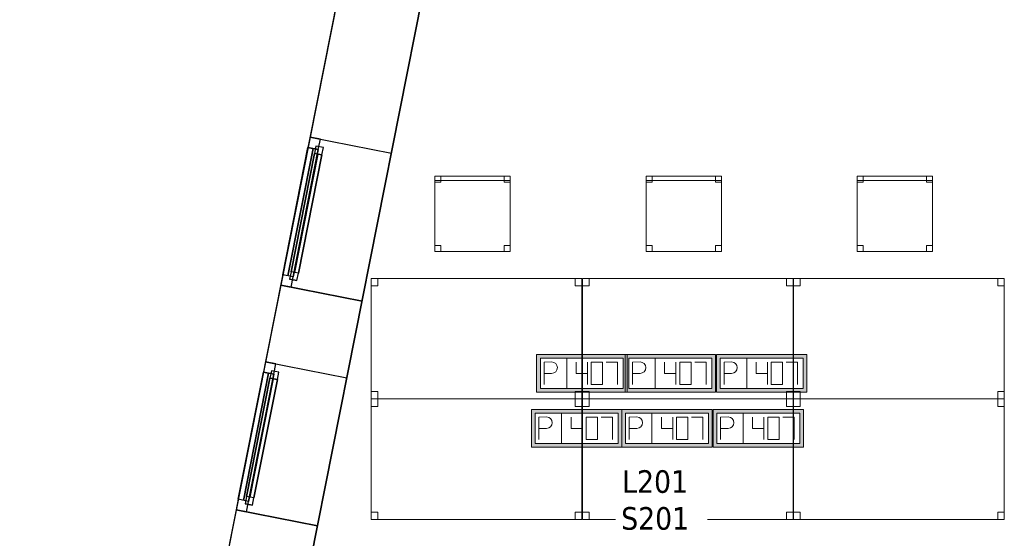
# Model space of a CAD drawing. Header units: metres. Extents: x 397.7 to 427.5, y 12.7 to 28.4.
# Tile 4 of 130: x 397.7 to 404.2, y 19.9 to 23.3. Entities that reach past the tile are written whole.
import ezdxf

# ---------------------------------------------------------------- set-up
doc = ezdxf.new("R2010")
doc.units = ezdxf.units.M
doc.layers.add('01_CARPINTERIA', color=5, linetype='Continuous', lineweight=25, true_color=0x0000ff)
doc.layers.add('01_SUELOS', color=7, linetype='Continuous', lineweight=25, true_color=0x007f00)
for name, color, linetype, lineweight in [('02_MOBILIARIO', 7, 'Continuous', 18), ('A-DETL-____-MBND', 7, 'Continuous', 18), ('A-GENM-____-OTLN', 7, 'Continuous', 18), ('A-WALL-____-MCUT', 7, 'Continuous', 25), ('A-WALL-____-OTLN', 7, 'Continuous', 25), ('E-ELEC-FIXT-IDEN', 7, 'Continuous', 30)]:
    doc.layers.add(name, color=color, linetype=linetype, lineweight=lineweight)
doc.styles.add('Tahoma_3', font='tahoma.ttf', dxfattribs={"height": 0.15})

# ---------------------------------------------------------------- blocks, each defined once
blk = doc.blocks.new('Family - Taula 140X80_P2-152733-05_ELEC_P2')
at = {"layer": 'A-DETL-____-MBND', "color": 253, "true_color": 0xaaaaaa}
for p, q in [((0, 0.8001), (0.0437, 0.8001)), ((0, 0.7501), (0, 0.8001)), ((0.0437, 0.8001), (0, 0.8001)), ((0, 0.8001), (0, 0.7501)), ((0, 0.8001), (1.3973, 0.8001)), ((0, 0), (0, 0.8001)), ((1.3973, 0.8001), (0, 0.8001)), ((0, 0.8001), (0, 0)), ((0.0437, 0.8001), (0.0437, 0.7501)), ((0.0437, 0.7501), (0.0437, 0.8001)), ((1.3536, 0.8001), (1.3973, 0.8001)), ((1.3536, 0.7501), (1.3536, 0.8001)), ((1.3973, 0.8001), (1.3536, 0.8001)), ((1.3536, 0.8001), (1.3536, 0.7501)), ((1.3973, 0.8001), (1.3973, 0.7501)), ((1.3973, 0.7501), (1.3973, 0.8001)), ((1.3973, 0.8001), (1.3973, 0)), ((1.3973, 0), (1.3973, 0.8001)), ((0.0437, 0.7501), (0, 0.7501)), ((0, 0.7501), (0.0437, 0.7501)), ((1.3973, 0.7501), (1.3536, 0.7501)), ((1.3536, 0.7501), (1.3973, 0.7501)), ((0, 0.05), (0.0437, 0.05)), ((0, 0), (0, 0.05)), ((0.0437, 0.05), (0, 0.05)), ((0, 0.05), (0, 0)), ((0.0437, 0), (0, 0)), ((0, 0), (0.0437, 0)), ((0, 0), (1.3973, 0)), ((0.0437, 0.05), (0.0437, 0)), ((0.0437, 0), (0.0437, 0.05)), ((1.3536, 0.05), (1.3973, 0.05)), ((1.3536, 0), (1.3536, 0.05)), ((1.3973, 0.05), (1.3536, 0.05)), ((1.3536, 0.05), (1.3536, 0)), ((1.3973, 0), (1.3536, 0)), ((1.3536, 0), (1.3973, 0)), ((1.3973, 0.05), (1.3973, 0)), ((1.3973, 0), (1.3973, 0.05)), ((1.3973, 0), (0, 0))]:
    blk.add_line(p, q, dxfattribs=at)
blk = doc.blocks.new('Forma directa - LONDR55-XX_ZZ-ARQ-CAA-M3D-Londres55-152687-05_ELEC_P2')
at = {"layer": '01_CARPINTERIA', "color": 161, "true_color": 0xaaaaff}
for p, q in [((0.07, 0.07), (0, 0.07)), ((0, 0.07), (0, 0)), ((0.07, 0.07), (0, 0.07)), ((0, 0.07), (0, 0)), ((0.1, 0.1), (0.05, 0.1)), ((0.05, 0.1), (0.05, 0.05)), ((0.1, 0.1), (0.05, 0.1)), ((0.05, 0.1), (0.05, 0.05)), ((0.07, 0.07), (0.93, 0.07)), ((0.93, 0.07), (0.07, 0.07)), ((0.07, 0.07), (0.07, 0)), ((0.07, 0), (0.07, 0.07)), ((0.07, 0), (0.07, 0.07)), ((0.07, 0.07), (0.07, 0)), ((0.1, 0.05), (0.1, 0.1)), ((0.1, 0.1), (0.1, 0.05)), ((0.1, 0.1), (0.9, 0.1)), ((0.9, 0.1), (0.1, 0.1)), ((0.1, 0.1), (0.1, 0.05)), ((0.1, 0.05), (0.1, 0.1)), ((0.9, 0.075), (0.1, 0.075)), ((0.9, 0.075), (0.1, 0.075)), ((0.95, 0.1), (0.9, 0.1)), ((0.9, 0.1), (0.9, 0.05)), ((0.95, 0.1), (0.9, 0.1)), ((0.9, 0.1), (0.9, 0.05)), ((0.9, 0.1), (0.9, 0.05)), ((0.9, 0.1), (0.9, 0.05)), ((0.93, 0.07), (0.93, 0)), ((0.93, 0.07), (0.93, 0)), ((1, 0.07), (0.93, 0.07)), ((0.93, 0.07), (0.93, 0)), ((1, 0.07), (0.93, 0.07)), ((0.93, 0.07), (0.93, 0)), ((0.95, 0.05), (0.95, 0.1)), ((0.95, 0.1), (0.95, 0.05)), ((1, 0), (1, 0.07)), ((1, 0.07), (1, 0)), ((0, 0), (0.07, 0)), ((0, 0), (0.07, 0)), ((0.05, 0.05), (0.1, 0.05)), ((0.05, 0.05), (0.1, 0.05)), ((0.93, 0.035), (0.07, 0.035)), ((0.07, 0.035), (0.93, 0.035)), ((0.07, 0), (0.93, 0)), ((0.93, 0), (0.07, 0)), ((0.1, 0.05), (0.9, 0.05)), ((0.9, 0.05), (0.1, 0.05)), ((0.9, 0.05), (0.95, 0.05)), ((0.9, 0.05), (0.95, 0.05)), ((0.93, 0), (1, 0)), ((0.93, 0), (1, 0))]:
    blk.add_line(p, q, dxfattribs=at)
blk = doc.blocks.new('Forma directa - Finestra P2-152785-05_ELEC_P2')
at = {"xscale": 1.000000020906, "yscale": 1.000000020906, "zscale": 1.000000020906}
blk.add_blockref('Forma directa - LONDR55-XX_ZZ-ARQ-CAA-M3D-Londres55-152687-05_ELEC_P2', (0, 0), dxfattribs=at)
blk = doc.blocks.new('Family - LONDR55-XX_ZZ-ARQ-CAA-M3D-Londres55-152793-05_ELEC_P2')
at = {"layer": '01_SUELOS', "color": 9, "true_color": 0xaad4aa}
for p, q in [((2.9616, 14.9476), (0, 0)), ((0, 0), (2.9616, 14.9476))]:
    blk.add_line(p, q, dxfattribs=at)
blk = doc.blocks.new('Family - Taula 140X80_P2-152807-05_ELEC_P2')
at = {"layer": 'A-DETL-____-MBND', "color": 253, "true_color": 0xaaaaaa}
for p, q in [((0, 0.8001), (0.0437, 0.8001)), ((0, 0.7501), (0, 0.8001)), ((0.0437, 0.8001), (0, 0.8001)), ((0, 0.8001), (0, 0.7501)), ((0, 0.8001), (1.3973, 0.8001)), ((0, 0), (0, 0.8001)), ((1.3973, 0.8001), (0, 0.8001)), ((0, 0.8001), (0, 0)), ((0.0437, 0.8001), (0.0437, 0.7501)), ((0.0437, 0.7501), (0.0437, 0.8001)), ((1.3536, 0.8001), (1.3973, 0.8001)), ((1.3536, 0.7501), (1.3536, 0.8001)), ((1.3973, 0.8001), (1.3536, 0.8001)), ((1.3536, 0.8001), (1.3536, 0.7501)), ((1.3973, 0.8001), (1.3973, 0)), ((1.3973, 0), (1.3973, 0.8001)), ((1.3973, 0.8001), (1.3973, 0.7501)), ((1.3973, 0.7501), (1.3973, 0.8001)), ((0.0437, 0.7501), (0, 0.7501)), ((0, 0.7501), (0.0437, 0.7501)), ((1.3973, 0.7501), (1.3536, 0.7501)), ((1.3536, 0.7501), (1.3973, 0.7501)), ((0, 0.05), (0.0437, 0.05)), ((0, 0), (0, 0.05)), ((0.0437, 0.05), (0, 0.05)), ((0, 0.05), (0, 0)), ((0, 0), (1.3973, 0)), ((0.0437, 0), (0, 0)), ((0, 0), (0.0437, 0)), ((0.0437, 0.05), (0.0437, 0)), ((0.0437, 0), (0.0437, 0.05)), ((1.3536, 0.05), (1.3973, 0.05)), ((1.3536, 0), (1.3536, 0.05)), ((1.3973, 0.05), (1.3536, 0.05)), ((1.3536, 0.05), (1.3536, 0)), ((1.3973, 0), (1.3536, 0)), ((1.3536, 0), (1.3973, 0)), ((1.3973, 0.05), (1.3973, 0)), ((1.3973, 0), (1.3973, 0.05)), ((1.3973, 0), (0, 0))]:
    blk.add_line(p, q, dxfattribs=at)
blk = doc.blocks.new('Family - Taula 140X80_P2-152813-05_ELEC_P2')
at = {"layer": 'A-DETL-____-MBND', "color": 253, "true_color": 0xaaaaaa}
for p, q in [((0, 0), (0, 0.8001)), ((0, 0.8001), (1.3973, 0.8001)), ((1.3973, 0.8001), (0, 0.8001)), ((0, 0.8001), (0, 0)), ((0, 0.7501), (0, 0.8001)), ((0, 0.8001), (0.0437, 0.8001)), ((0.0437, 0.8001), (0, 0.8001)), ((0, 0.8001), (0, 0.7501)), ((0.0437, 0.8001), (0.0437, 0.7501)), ((0.0437, 0.7501), (0.0437, 0.8001)), ((1.3536, 0.7501), (1.3536, 0.8001)), ((1.3536, 0.8001), (1.3973, 0.8001)), ((1.3973, 0.8001), (1.3536, 0.8001)), ((1.3536, 0.8001), (1.3536, 0.7501)), ((1.3973, 0.8001), (1.3973, 0)), ((1.3973, 0), (1.3973, 0.8001)), ((1.3973, 0.8001), (1.3973, 0.7501)), ((1.3973, 0.7501), (1.3973, 0.8001)), ((0.0437, 0.7501), (0, 0.7501)), ((0, 0.7501), (0.0437, 0.7501)), ((1.3973, 0.7501), (1.3536, 0.7501)), ((1.3536, 0.7501), (1.3973, 0.7501)), ((0, 0), (0, 0.05)), ((0, 0.05), (0.0437, 0.05)), ((0.0437, 0.05), (0, 0.05)), ((0, 0.05), (0, 0)), ((1.3973, 0), (0, 0)), ((0, 0), (1.3973, 0)), ((0.0437, 0), (0, 0)), ((0, 0), (0.0437, 0)), ((0.0437, 0.05), (0.0437, 0)), ((0.0437, 0), (0.0437, 0.05)), ((1.3536, 0), (1.3536, 0.05)), ((1.3536, 0.05), (1.3973, 0.05)), ((1.3973, 0.05), (1.3536, 0.05)), ((1.3536, 0.05), (1.3536, 0)), ((1.3973, 0), (1.3536, 0)), ((1.3536, 0), (1.3973, 0)), ((1.3973, 0.05), (1.3973, 0)), ((1.3973, 0), (1.3973, 0.05))]:
    blk.add_line(p, q, dxfattribs=at)
blk = doc.blocks.new('Family - Cadira d_Oficina_P2-152993-05_ELEC_P2')
at = {"layer": 'A-DETL-____-MBND', "color": 253, "true_color": 0xaaaaaa}
for p, q in [((0, 0.47), (0, 0.5)), ((0, 0.5), (0.5, 0.5)), ((0.5, 0.5), (0, 0.5)), ((0, 0.5), (0, 0.47)), ((0, 0.46), (0, 0.5)), ((0, 0.5), (0.04, 0.5)), ((0.04, 0.5), (0, 0.5)), ((0, 0.5), (0, 0.46)), ((0, 0), (0, 0.5)), ((0, 0.5), (0.5, 0.5)), ((0.5, 0.5), (0, 0.5)), ((0, 0.5), (0, 0)), ((0.5, 0.47), (0, 0.47)), ((0, 0.47), (0.5, 0.47)), ((0.04, 0.46), (0, 0.46)), ((0, 0.46), (0.04, 0.46)), ((0.04, 0.5), (0.04, 0.46)), ((0.04, 0.46), (0.04, 0.5)), ((0.46, 0.46), (0.46, 0.5)), ((0.46, 0.5), (0.5, 0.5)), ((0.5, 0.5), (0.46, 0.5)), ((0.46, 0.5), (0.46, 0.46)), ((0.5, 0.46), (0.46, 0.46)), ((0.46, 0.46), (0.5, 0.46)), ((0.5, 0.5), (0.5, 0.47)), ((0.5, 0.47), (0.5, 0.5)), ((0.5, 0.5), (0.5, 0)), ((0.5, 0), (0.5, 0.5)), ((0.5, 0.5), (0.5, 0.46)), ((0.5, 0.46), (0.5, 0.5)), ((0, 0), (0, 0.04)), ((0, 0.04), (0.04, 0.04)), ((0.04, 0.04), (0, 0.04)), ((0, 0.04), (0, 0)), ((0.04, 0), (0, 0)), ((0, 0), (0.04, 0)), ((0.5, 0), (0, 0)), ((0.04, 0.04), (0.04, 0)), ((0.04, 0), (0.04, 0.04)), ((0.46, 0), (0.46, 0.04)), ((0.46, 0.04), (0.5, 0.04)), ((0.5, 0.04), (0.46, 0.04)), ((0.46, 0.04), (0.46, 0)), ((0.5, 0), (0.46, 0)), ((0.46, 0), (0.5, 0)), ((0.5, 0.04), (0.5, 0)), ((0.5, 0), (0.5, 0.04)), ((0, 0), (0.5, 0))]:
    blk.add_line(p, q, dxfattribs=at)
blk = doc.blocks.new('Family - Taula 140X80_P2-153081-05_ELEC_P2')
at = {"layer": 'A-DETL-____-MBND', "color": 253, "true_color": 0xaaaaaa}
for p, q in [((0, 0), (0, 0.8001)), ((0, 0.8001), (1.3973, 0.8001)), ((1.3973, 0.8001), (0, 0.8001)), ((0, 0.8001), (0, 0)), ((0, 0.7501), (0, 0.8001)), ((0, 0.8001), (0.0437, 0.8001)), ((0.0437, 0.8001), (0, 0.8001)), ((0, 0.8001), (0, 0.7501)), ((0.0437, 0.8001), (0.0437, 0.7501)), ((0.0437, 0.7501), (0.0437, 0.8001)), ((1.3536, 0.7501), (1.3536, 0.8001)), ((1.3536, 0.8001), (1.3973, 0.8001)), ((1.3973, 0.8001), (1.3536, 0.8001)), ((1.3536, 0.8001), (1.3536, 0.7501)), ((1.3973, 0.8001), (1.3973, 0.7501)), ((1.3973, 0.7501), (1.3973, 0.8001)), ((1.3973, 0.8001), (1.3973, 0)), ((1.3973, 0), (1.3973, 0.8001)), ((0.0437, 0.7501), (0, 0.7501)), ((0, 0.7501), (0.0437, 0.7501)), ((1.3973, 0.7501), (1.3536, 0.7501)), ((1.3536, 0.7501), (1.3973, 0.7501)), ((0, 0), (0, 0.05)), ((0, 0.05), (0.0437, 0.05)), ((0.0437, 0.05), (0, 0.05)), ((0, 0.05), (0, 0)), ((1.3973, 0), (0, 0)), ((0, 0), (1.3973, 0)), ((0.0437, 0), (0, 0)), ((0, 0), (0.0437, 0)), ((0.0437, 0.05), (0.0437, 0)), ((0.0437, 0), (0.0437, 0.05)), ((1.3536, 0), (1.3536, 0.05)), ((1.3536, 0.05), (1.3973, 0.05)), ((1.3973, 0.05), (1.3536, 0.05)), ((1.3536, 0.05), (1.3536, 0)), ((1.3973, 0), (1.3536, 0)), ((1.3536, 0), (1.3973, 0)), ((1.3973, 0.05), (1.3973, 0)), ((1.3973, 0), (1.3973, 0.05))]:
    blk.add_line(p, q, dxfattribs=at)
blk = doc.blocks.new('Family - Cadira d_Oficina_P2-153101-05_ELEC_P2')
at = {"layer": 'A-DETL-____-MBND', "color": 253, "true_color": 0xaaaaaa}
for p, q in [((0, 0), (0, 0.5)), ((0, 0.5), (0.5, 0.5)), ((0.5, 0.5), (0, 0.5)), ((0, 0.5), (0, 0)), ((0, 0.47), (0, 0.5)), ((0, 0.5), (0.5, 0.5)), ((0.5, 0.5), (0, 0.5)), ((0, 0.5), (0, 0.47)), ((0, 0.46), (0, 0.5)), ((0, 0.5), (0.04, 0.5)), ((0.04, 0.5), (0, 0.5)), ((0, 0.5), (0, 0.46)), ((0.5, 0.47), (0, 0.47)), ((0, 0.47), (0.5, 0.47)), ((0.04, 0.46), (0, 0.46)), ((0, 0.46), (0.04, 0.46)), ((0.04, 0.5), (0.04, 0.46)), ((0.04, 0.46), (0.04, 0.5)), ((0.46, 0.46), (0.46, 0.5)), ((0.46, 0.5), (0.5, 0.5)), ((0.5, 0.5), (0.46, 0.5)), ((0.46, 0.5), (0.46, 0.46)), ((0.5, 0.46), (0.46, 0.46)), ((0.46, 0.46), (0.5, 0.46)), ((0.5, 0.5), (0.5, 0.46)), ((0.5, 0.46), (0.5, 0.5)), ((0.5, 0.5), (0.5, 0)), ((0.5, 0), (0.5, 0.5)), ((0.5, 0.5), (0.5, 0.47)), ((0.5, 0.47), (0.5, 0.5)), ((0, 0), (0, 0.04)), ((0, 0.04), (0.04, 0.04)), ((0.04, 0.04), (0, 0.04)), ((0, 0.04), (0, 0)), ((0.5, 0), (0, 0)), ((0.04, 0), (0, 0)), ((0, 0), (0.04, 0)), ((0.04, 0.04), (0.04, 0)), ((0.04, 0), (0.04, 0.04)), ((0.46, 0), (0.46, 0.04)), ((0.46, 0.04), (0.5, 0.04)), ((0.5, 0.04), (0.46, 0.04)), ((0.46, 0.04), (0.46, 0)), ((0.5, 0), (0.46, 0)), ((0.46, 0), (0.5, 0)), ((0.5, 0.04), (0.5, 0)), ((0.5, 0), (0.5, 0.04)), ((0, 0), (0.5, 0))]:
    blk.add_line(p, q, dxfattribs=at)
blk = doc.blocks.new('Family - Cadira d_Oficina_P2-153111-05_ELEC_P2')
at = {"layer": 'A-DETL-____-MBND', "color": 253, "true_color": 0xaaaaaa}
for p, q in [((0, 0.46), (0, 0.5)), ((0, 0.5), (0.04, 0.5)), ((0.04, 0.5), (0, 0.5)), ((0, 0.5), (0, 0.46)), ((0, 0), (0, 0.5)), ((0, 0.5), (0.5, 0.5)), ((0.5, 0.5), (0, 0.5)), ((0, 0.5), (0, 0)), ((0, 0.47), (0, 0.5)), ((0, 0.5), (0.5, 0.5)), ((0.5, 0.5), (0, 0.5)), ((0, 0.5), (0, 0.47)), ((0.5, 0.47), (0, 0.47)), ((0, 0.47), (0.5, 0.47)), ((0.04, 0.46), (0, 0.46)), ((0, 0.46), (0.04, 0.46)), ((0.04, 0.5), (0.04, 0.46)), ((0.04, 0.46), (0.04, 0.5)), ((0.46, 0.46), (0.46, 0.5)), ((0.46, 0.5), (0.5, 0.5)), ((0.5, 0.5), (0.46, 0.5)), ((0.46, 0.5), (0.46, 0.46)), ((0.5, 0.46), (0.46, 0.46)), ((0.46, 0.46), (0.5, 0.46)), ((0.5, 0.5), (0.5, 0)), ((0.5, 0), (0.5, 0.5)), ((0.5, 0.5), (0.5, 0.47)), ((0.5, 0.47), (0.5, 0.5)), ((0.5, 0.5), (0.5, 0.46)), ((0.5, 0.46), (0.5, 0.5)), ((0, 0), (0, 0.04)), ((0, 0.04), (0.04, 0.04)), ((0.04, 0.04), (0, 0.04)), ((0, 0.04), (0, 0)), ((0.5, 0), (0, 0)), ((0.04, 0), (0, 0)), ((0, 0), (0.04, 0)), ((0.04, 0.04), (0.04, 0)), ((0.04, 0), (0.04, 0.04)), ((0.46, 0), (0.46, 0.04)), ((0.46, 0.04), (0.5, 0.04)), ((0.5, 0.04), (0.46, 0.04)), ((0.46, 0.04), (0.46, 0)), ((0.5, 0), (0.46, 0)), ((0.46, 0), (0.5, 0)), ((0.5, 0.04), (0.5, 0)), ((0.5, 0), (0.5, 0.04)), ((0, 0), (0.5, 0))]:
    blk.add_line(p, q, dxfattribs=at)
blk = doc.blocks.new('Forma directa - Finestra P2-153134-05_ELEC_P2')
at = {"xscale": 1.000000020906, "yscale": 1.000000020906, "zscale": 1.000000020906}
blk.add_blockref('Forma directa - LONDR55-XX_ZZ-ARQ-CAA-M3D-Londres55-152687-05_ELEC_P2', (0, 0), dxfattribs=at)
blk = doc.blocks.new('Family - Taula 140X80_P2-153220-05_ELEC_P2')
at = {"layer": 'A-DETL-____-MBND', "color": 253, "true_color": 0xaaaaaa}
for p, q in [((0, 0.7501), (0, 0.8001)), ((0, 0.8001), (0.0437, 0.8001)), ((0.0437, 0.8001), (0, 0.8001)), ((0, 0.8001), (0, 0.7501)), ((0, 0), (0, 0.8001)), ((0, 0.8001), (1.3973, 0.8001)), ((1.3973, 0.8001), (0, 0.8001)), ((0, 0.8001), (0, 0)), ((0.0437, 0.8001), (0.0437, 0.7501)), ((0.0437, 0.7501), (0.0437, 0.8001)), ((1.3536, 0.7501), (1.3536, 0.8001)), ((1.3536, 0.8001), (1.3973, 0.8001)), ((1.3973, 0.8001), (1.3536, 0.8001)), ((1.3536, 0.8001), (1.3536, 0.7501)), ((1.3973, 0.8001), (1.3973, 0.7501)), ((1.3973, 0.7501), (1.3973, 0.8001)), ((1.3973, 0.8001), (1.3973, 0)), ((1.3973, 0), (1.3973, 0.8001)), ((0.0437, 0.7501), (0, 0.7501)), ((0, 0.7501), (0.0437, 0.7501)), ((1.3973, 0.7501), (1.3536, 0.7501)), ((1.3536, 0.7501), (1.3973, 0.7501)), ((0, 0), (0, 0.05)), ((0, 0.05), (0.0437, 0.05)), ((0.0437, 0.05), (0, 0.05)), ((0, 0.05), (0, 0)), ((1.3973, 0), (0, 0)), ((0, 0), (1.3973, 0)), ((0.0437, 0), (0, 0)), ((0, 0), (0.0437, 0)), ((0.0437, 0.05), (0.0437, 0)), ((0.0437, 0), (0.0437, 0.05)), ((1.3536, 0), (1.3536, 0.05)), ((1.3536, 0.05), (1.3973, 0.05)), ((1.3973, 0.05), (1.3536, 0.05)), ((1.3536, 0.05), (1.3536, 0)), ((1.3973, 0), (1.3536, 0)), ((1.3536, 0), (1.3973, 0)), ((1.3973, 0.05), (1.3973, 0)), ((1.3973, 0), (1.3973, 0.05))]:
    blk.add_line(p, q, dxfattribs=at)
blk = doc.blocks.new('Family - Façana nord-oest P2-153299-05_ELEC_P2')
at = {"layer": 'A-WALL-____-MCUT', "color": 253, "true_color": 0xaaaaaa}
for p, q in [((5.7821, 0.55), (4.1803, 0.55)), ((5.7821, 0), (5.7821, 0.55)), ((7.3018, 0.55), (6.7821, 0.55)), ((6.7821, 0.55), (6.7821, 0)), ((7.3018, 0), (7.3018, 0.55)), ((8.3018, 0.55), (8.3018, 0)), ((8.8597, 0.55), (8.3018, 0.55)), ((4.1803, 0), (5.7821, 0)), ((6.7821, 0), (7.3018, 0)), ((8.3018, 0), (8.8597, 0))]:
    blk.add_line(p, q, dxfattribs=at)
at = {"layer": 'A-WALL-____-OTLN', "color": 253, "true_color": 0xaaaaaa}
for p, q in [((15.5778, 0.55), (-0.109, 0.55)), ((5.7821, 0), (5.7821, 0.55)), ((6.7821, 0.55), (5.7821, 0.55)), ((6.7821, 0), (6.7821, 0.55)), ((7.3018, 0), (7.3018, 0.55)), ((8.3018, 0.55), (7.3018, 0.55)), ((8.3018, 0), (8.3018, 0.55)), ((0, 0), (15.6868, 0)), ((7.3018, 0), (8.3018, 0)), ((5.7821, 0), (6.7821, 0))]:
    blk.add_line(p, q, dxfattribs=at)
at = {"layer": 'A-WALL-____-OTLN', "color": 253, "lineweight": 18, "true_color": 0xaaaaaa}
blk.add_line((0, 0), (15.6868, 0), dxfattribs=at)
blk = doc.blocks.new('Family - Vano finestra P2-153301-05_ELEC_P2')
at = {"layer": 'A-GENM-____-OTLN', "color": 253, "true_color": 0xaaaaaa}
for p, q in [((399.3106, 21.0657), (399.1163, 20.0847)), ((399.1163, 20.0847), (399.3106, 21.0657)), ((399.8501, 20.9588), (399.3106, 21.0657)), ((399.8501, 20.9588), (399.3106, 21.0657)), ((399.6558, 19.9778), (399.8501, 20.9588)), ((399.8501, 20.9588), (399.6558, 19.9778)), ((399.1163, 20.0847), (399.6558, 19.9778)), ((399.6558, 19.9778), (399.1163, 20.0847))]:
    blk.add_line(p, q, dxfattribs=at)
blk = doc.blocks.new('Family - Vano finestra P2-153313-05_ELEC_P2')
at = {"layer": 'A-GENM-____-OTLN', "color": 253, "true_color": 0xaaaaaa}
for p, q in [((399.606, 22.5564), (399.4116, 21.5755)), ((399.4116, 21.5755), (399.606, 22.5564)), ((400.1455, 22.4496), (399.606, 22.5564)), ((400.1455, 22.4496), (399.606, 22.5564)), ((399.9511, 21.4686), (400.1455, 22.4496)), ((400.1455, 22.4496), (399.9511, 21.4686)), ((399.4116, 21.5755), (399.9511, 21.4686)), ((399.9511, 21.4686), (399.4116, 21.5755))]:
    blk.add_line(p, q, dxfattribs=at)
blk = doc.blocks.new('Family - Taula 140X80_P2-153317-05_ELEC_P2')
at = {"layer": 'A-DETL-____-MBND', "color": 253, "true_color": 0xaaaaaa}
for p, q in [((0, 0.8001), (1.3973, 0.8001)), ((0, 0), (0, 0.8001)), ((1.3973, 0.8001), (0, 0.8001)), ((0, 0.8001), (0, 0)), ((0, 0.8001), (0.0437, 0.8001)), ((0, 0.7501), (0, 0.8001)), ((0.0437, 0.8001), (0, 0.8001)), ((0, 0.8001), (0, 0.7501)), ((0.0437, 0.8001), (0.0437, 0.7501)), ((0.0437, 0.7501), (0.0437, 0.8001)), ((1.3536, 0.8001), (1.3973, 0.8001)), ((1.3536, 0.7501), (1.3536, 0.8001)), ((1.3973, 0.8001), (1.3536, 0.8001)), ((1.3536, 0.8001), (1.3536, 0.7501)), ((1.3973, 0.8001), (1.3973, 0.7501)), ((1.3973, 0.7501), (1.3973, 0.8001)), ((1.3973, 0.8001), (1.3973, 0)), ((1.3973, 0), (1.3973, 0.8001)), ((0.0437, 0.7501), (0, 0.7501)), ((0, 0.7501), (0.0437, 0.7501)), ((1.3973, 0.7501), (1.3536, 0.7501)), ((1.3536, 0.7501), (1.3973, 0.7501)), ((0, 0.05), (0.0437, 0.05)), ((0, 0), (0, 0.05)), ((0.0437, 0.05), (0, 0.05)), ((0, 0.05), (0, 0)), ((0.0437, 0), (0, 0)), ((0, 0), (0.0437, 0)), ((0, 0), (1.3973, 0)), ((0.0437, 0.05), (0.0437, 0)), ((0.0437, 0), (0.0437, 0.05)), ((1.3536, 0.05), (1.3973, 0.05)), ((1.3536, 0), (1.3536, 0.05)), ((1.3973, 0.05), (1.3536, 0.05)), ((1.3536, 0.05), (1.3536, 0)), ((1.3973, 0), (1.3536, 0)), ((1.3536, 0), (1.3973, 0)), ((1.3973, 0.05), (1.3973, 0)), ((1.3973, 0), (1.3973, 0.05)), ((1.3973, 0), (0, 0))]:
    blk.add_line(p, q, dxfattribs=at)
blk = doc.blocks.new('LONDR55-XX_ZZ-ARQ-CAA-M3D-Londres55_ifc-1-05_ELEC_P2')
at = {"layer": '01_CARPINTERIA', "color": 253, "lineweight": 18, "true_color": 0xaaaaaa}
for name, p, rotation in [('Forma directa - Finestra P2-153134-05_ELEC_P2', (399.606, 22.5564), 258.7931018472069), ('Forma directa - Finestra P2-152785-05_ELEC_P2', (399.3106, 21.0657), 258.7931018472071)]:
    blk.add_blockref(name, p, dxfattribs=dict(at, rotation=rotation))
at = {"layer": '01_SUELOS', "color": 253, "lineweight": 18, "true_color": 0xaaaaaa}
blk.add_blockref('Family - LONDR55-XX_ZZ-ARQ-CAA-M3D-Londres55-152793-05_ELEC_P2', (398.2971, 13.1206), dxfattribs=at)
at = {"layer": '02_MOBILIARIO', "color": 253, "lineweight": 18, "true_color": 0xaaaaaa}
for name, p in [('Family - Cadira d_Oficina_P2-153101-05_ELEC_P2', (400.4328, 21.7986)), ('Family - Cadira d_Oficina_P2-152993-05_ELEC_P2', (401.834, 21.7986)), ('Family - Cadira d_Oficina_P2-153111-05_ELEC_P2', (403.234, 21.7986)), ('Family - Taula 140X80_P2-152807-05_ELEC_P2', (400.0108, 20.8194)), ('Family - Taula 140X80_P2-152733-05_ELEC_P2', (401.412, 20.8194)), ('Family - Taula 140X80_P2-153317-05_ELEC_P2', (402.812, 20.8194)), ('Family - Taula 140X80_P2-153081-05_ELEC_P2', (400.0108, 20.0193)), ('Family - Taula 140X80_P2-153220-05_ELEC_P2', (401.412, 20.0193)), ('Family - Taula 140X80_P2-152813-05_ELEC_P2', (402.812, 20.0193))]:
    blk.add_blockref(name, p, dxfattribs=at)
at = {"layer": 'A-GENM-____-OTLN', "color": 253, "lineweight": 18, "true_color": 0xaaaaaa}
for name in ['Family - Vano finestra P2-153313-05_ELEC_P2', 'Family - Vano finestra P2-153301-05_ELEC_P2']:
    blk.add_blockref(name, (0, 0), dxfattribs=at)
at = {"layer": 'A-WALL-____-OTLN', "color": 253, "lineweight": 18, "true_color": 0xaaaaaa, "rotation": 258.7931018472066}
blk.add_blockref('Family - Façana nord-oest P2-153299-05_ELEC_P2', (400.7297, 28.2282), dxfattribs=at)
blk = doc.blocks.new('ZYR_05_02_05 PT 4COL Terra - 07 PT Terra _4SC-2SAI-2VD_-903850-05_ELEC_P2')
at = {"layer": 'A-DETL-____-MBND', "true_color": 0x3c0aff}
h = blk.add_hatch(color=180, dxfattribs=at)
h.paths.add_polyline_path([(-0.085, -0.125), (0.515, -0.125), (0.515, 0.125), (-0.085, 0.125)])
h.paths.add_polyline_path([(-0.06, -0.1), (-0.06, 0.1), (0.49, 0.1), (0.49, -0.1)])
at = {"layer": 'A-DETL-____-MBND', "color": 180, "true_color": 0x3c0aff}
for p, q in [((0.515, 0.125), (-0.085, 0.125)), ((-0.085, 0.125), (-0.085, -0.125)), ((-0.085, 0.125), (0.515, 0.125)), ((-0.085, 0.125), (-0.085, -0.125)), ((-0.06, -0.1), (-0.06, 0.1)), ((-0.06, 0.1), (0.49, 0.1)), ((-0.06, 0.1), (0.49, 0.1)), ((-0.06, -0.1), (-0.06, 0.1)), ((-0.035, 0.075), (0.015, 0.0754)), ((-0.035, 0.075), (-0.035, -0.075)), ((0.115, 0.1), (0.115, -0.1)), ((0.1775, 0.075), (0.1775, 0)), ((0.2525, 0.075), (0.2525, -0.075)), ((0.3525, 0.075), (0.2775, 0.075)), ((0.2775, 0.075), (0.2775, -0.075)), ((0.3525, -0.075), (0.3525, 0.075)), ((0.3775, 0.075), (0.4525, 0.075)), ((0.4525, 0.075), (0.4525, -0.075)), ((0.49, 0.1), (0.49, -0.1)), ((0.49, 0.1), (0.49, -0.1)), ((0.515, -0.125), (0.515, 0.125)), ((0.515, 0.125), (0.515, -0.125)), ((-0.035, 0), (0.015, 0)), ((0.1775, 0), (0.2525, 0)), ((-0.085, -0.125), (0.515, -0.125)), ((0.515, -0.125), (-0.085, -0.125)), ((0.49, -0.1), (-0.06, -0.1)), ((0.49, -0.1), (-0.06, -0.1)), ((0.2775, -0.075), (0.3525, -0.075))]:
    blk.add_line(p, q, dxfattribs=at)
blk.add_arc((0.015, 0.0377), 0.0377, 270, 90, dxfattribs=at)
blk = doc.blocks.new('ZYR_05_02_05 PT 4COL Terra - 07 PT Terra _4SC-2SAI-2VD_-903851-05_ELEC_P2')
at = {"layer": 'A-DETL-____-MBND', "true_color": 0x3c0aff}
h = blk.add_hatch(color=180, dxfattribs=at)
h.paths.add_polyline_path([(0.2815, -0.125), (0.8815, -0.125), (0.8815, 0.125), (0.2815, 0.125)])
h.paths.add_polyline_path([(0.3065, -0.1), (0.3065, 0.1), (0.8565, 0.1), (0.8565, -0.1)])
at = {"layer": 'A-DETL-____-MBND', "color": 180, "true_color": 0x3c0aff}
for p, q in [((0.8815, 0.125), (0.2815, 0.125)), ((0.2815, 0.125), (0.2815, -0.125)), ((0.2815, 0.125), (0.8815, 0.125)), ((0.2815, 0.125), (0.2815, -0.125)), ((0.3065, -0.1), (0.3065, 0.1)), ((0.3065, 0.1), (0.8565, 0.1)), ((0.3065, 0.1), (0.8565, 0.1)), ((0.3065, -0.1), (0.3065, 0.1)), ((0.3315, 0.075), (0.3815, 0.0754)), ((0.3315, 0.075), (0.3315, -0.075)), ((0.4815, 0.1), (0.4815, -0.1)), ((0.544, 0.075), (0.544, 0)), ((0.619, 0.075), (0.619, -0.075)), ((0.719, 0.075), (0.644, 0.075)), ((0.644, 0.075), (0.644, -0.075)), ((0.719, -0.075), (0.719, 0.075)), ((0.744, 0.075), (0.819, 0.075)), ((0.819, 0.075), (0.819, -0.075)), ((0.8565, 0.1), (0.8565, -0.1)), ((0.8565, 0.1), (0.8565, -0.1)), ((0.8815, -0.125), (0.8815, 0.125)), ((0.8815, 0.125), (0.8815, -0.125)), ((0.3315, 0), (0.3815, 0)), ((0.544, 0), (0.619, 0)), ((0.2815, -0.125), (0.8815, -0.125)), ((0.8815, -0.125), (0.2815, -0.125)), ((0.8565, -0.1), (0.3065, -0.1)), ((0.8565, -0.1), (0.3065, -0.1)), ((0.644, -0.075), (0.719, -0.075))]:
    blk.add_line(p, q, dxfattribs=at)
blk.add_arc((0.3815, 0.0377), 0.0377, 270, 90, dxfattribs=at)
blk = doc.blocks.new('ZYR_05_02_05 PT 4COL Terra - 07 PT Terra _4SC-2SAI-2VD_-903852-05_ELEC_P2')
at = {"layer": 'A-DETL-____-MBND', "true_color": 0x3c0aff}
h = blk.add_hatch(color=180, dxfattribs=at)
h.paths.add_polyline_path([(0.668, -0.125), (1.268, -0.125), (1.268, 0.125), (0.668, 0.125)])
h.paths.add_polyline_path([(0.693, -0.1), (0.693, 0.1), (1.243, 0.1), (1.243, -0.1)])
at = {"layer": 'A-DETL-____-MBND', "color": 180, "true_color": 0x3c0aff}
for p, q in [((1.268, 0.125), (0.668, 0.125)), ((0.668, 0.125), (0.668, -0.125)), ((0.668, 0.125), (1.268, 0.125)), ((0.668, 0.125), (0.668, -0.125)), ((0.693, -0.1), (0.693, 0.1)), ((0.693, 0.1), (1.243, 0.1)), ((0.693, 0.1), (1.243, 0.1)), ((0.693, -0.1), (0.693, 0.1)), ((0.718, 0.075), (0.768, 0.0754)), ((0.718, 0.075), (0.718, -0.075)), ((0.868, 0.1), (0.868, -0.1)), ((0.9305, 0.075), (0.9305, 0)), ((1.0055, 0.075), (1.0055, -0.075)), ((1.1055, 0.075), (1.0305, 0.075)), ((1.0305, 0.075), (1.0305, -0.075)), ((1.1055, -0.075), (1.1055, 0.075)), ((1.1305, 0.075), (1.2055, 0.075)), ((1.2055, 0.075), (1.2055, -0.075)), ((1.243, 0.1), (1.243, -0.1)), ((1.243, 0.1), (1.243, -0.1)), ((1.268, -0.125), (1.268, 0.125)), ((1.268, 0.125), (1.268, -0.125)), ((0.718, 0), (0.768, 0)), ((0.9305, 0), (1.0055, 0)), ((0.668, -0.125), (1.268, -0.125)), ((1.268, -0.125), (0.668, -0.125)), ((1.243, -0.1), (0.693, -0.1)), ((1.243, -0.1), (0.693, -0.1)), ((1.0305, -0.075), (1.1055, -0.075))]:
    blk.add_line(p, q, dxfattribs=at)
blk.add_arc((0.768, 0.0377), 0.0377, 270, 90, dxfattribs=at)
blk = doc.blocks.new('ZYR_05_02_05 PT 4COL Terra - 07 PT Terra _4SC-2SAI-2VD_-903853-05_ELEC_P2')
at = {"layer": 'A-DETL-____-MBND', "true_color": 0x3c0aff}
h = blk.add_hatch(color=180, dxfattribs=at)
h.paths.add_polyline_path([(-0.1191, -0.125), (0.4809, -0.125), (0.4809, 0.125), (-0.1191, 0.125), (-0.1191, -0.1228)])
h.paths.add_polyline_path([(-0.0941, -0.1), (-0.0941, 0.1), (0.4559, 0.1), (0.4559, -0.1)])
at = {"layer": 'A-DETL-____-MBND', "color": 180, "true_color": 0x3c0aff}
for p, q in [((0.4809, 0.125), (-0.1191, 0.125)), ((-0.1191, 0.125), (-0.1191, -0.125)), ((-0.1191, 0.125), (0.4809, 0.125)), ((-0.1191, 0.125), (-0.1191, -0.125)), ((-0.0941, -0.1), (-0.0941, 0.1)), ((-0.0941, 0.1), (0.4559, 0.1)), ((-0.0941, 0.1), (0.4559, 0.1)), ((-0.0941, -0.1), (-0.0941, 0.1)), ((-0.0691, 0.075), (-0.0191, 0.0754)), ((-0.0691, 0.075), (-0.0691, -0.075)), ((0.0809, 0.1), (0.0809, -0.1)), ((0.1434, 0.075), (0.1434, 0)), ((0.2184, 0.075), (0.2184, -0.075)), ((0.3184, 0.075), (0.2434, 0.075)), ((0.2434, 0.075), (0.2434, -0.075)), ((0.3184, -0.075), (0.3184, 0.075)), ((0.3434, 0.075), (0.4184, 0.075)), ((0.4184, 0.075), (0.4184, -0.075)), ((0.4559, 0.1), (0.4559, -0.1)), ((0.4559, 0.1), (0.4559, -0.1)), ((0.4809, -0.125), (0.4809, 0.125)), ((0.4809, 0.125), (0.4809, -0.125)), ((-0.0691, 0), (-0.0191, 0)), ((0.1434, 0), (0.2184, 0)), ((-0.1191, -0.125), (0.4809, -0.125)), ((0.4809, -0.125), (-0.1191, -0.125)), ((0.4559, -0.1), (-0.0941, -0.1)), ((0.4559, -0.1), (-0.0941, -0.1)), ((0.2434, -0.075), (0.3184, -0.075))]:
    blk.add_line(p, q, dxfattribs=at)
blk.add_arc((-0.0191, 0.0377), 0.0377, 270, 90, dxfattribs=at)
blk = doc.blocks.new('ZYR_05_02_05 PT 4COL Terra - 07 PT Terra _4SC-2SAI-2VD_-903854-05_ELEC_P2')
at = {"layer": 'A-DETL-____-MBND', "true_color": 0x3c0aff}
h = blk.add_hatch(color=180, dxfattribs=at)
h.paths.add_polyline_path([(0.2599, -0.125), (0.8599, -0.125), (0.8599, 0.125), (0.2599, 0.125), (0.2599, -0.1228)])
h.paths.add_polyline_path([(0.2849, -0.1), (0.2849, 0.1), (0.8349, 0.1), (0.8349, -0.1)])
at = {"layer": 'A-DETL-____-MBND', "color": 180, "true_color": 0x3c0aff}
for p, q in [((0.8599, 0.125), (0.2599, 0.125)), ((0.2599, 0.125), (0.2599, -0.125)), ((0.2599, 0.125), (0.8599, 0.125)), ((0.2599, 0.125), (0.2599, -0.125)), ((0.2849, -0.1), (0.2849, 0.1)), ((0.2849, 0.1), (0.8349, 0.1)), ((0.2849, 0.1), (0.8349, 0.1)), ((0.2849, -0.1), (0.2849, 0.1)), ((0.3099, 0.075), (0.3599, 0.0754)), ((0.3099, 0.075), (0.3099, -0.075)), ((0.4599, 0.1), (0.4599, -0.1)), ((0.5224, 0.075), (0.5224, 0)), ((0.5974, 0.075), (0.5974, -0.075)), ((0.6974, 0.075), (0.6224, 0.075)), ((0.6224, 0.075), (0.6224, -0.075)), ((0.6974, -0.075), (0.6974, 0.075)), ((0.7224, 0.075), (0.7974, 0.075)), ((0.7974, 0.075), (0.7974, -0.075)), ((0.8349, 0.1), (0.8349, -0.1)), ((0.8349, 0.1), (0.8349, -0.1)), ((0.8599, -0.125), (0.8599, 0.125)), ((0.8599, 0.125), (0.8599, -0.125)), ((0.3099, 0), (0.3599, 0)), ((0.5224, 0), (0.5974, 0)), ((0.2599, -0.125), (0.8599, -0.125)), ((0.8599, -0.125), (0.2599, -0.125)), ((0.8349, -0.1), (0.2849, -0.1)), ((0.8349, -0.1), (0.2849, -0.1)), ((0.6224, -0.075), (0.6974, -0.075))]:
    blk.add_line(p, q, dxfattribs=at)
blk.add_arc((0.3599, 0.0377), 0.0377, 270, 90, dxfattribs=at)
blk = doc.blocks.new('ZYR_05_02_05 PT 4COL Terra - 07 PT Terra _4SC-2SAI-2VD_-903855-05_ELEC_P2')
at = {"layer": 'A-DETL-____-MBND', "true_color": 0x3c0aff}
h = blk.add_hatch(color=180, dxfattribs=at)
h.paths.add_polyline_path([(0.6452, -0.125), (1.2452, -0.125), (1.2452, 0.125), (0.6452, 0.125), (0.6452, -0.1228)])
h.paths.add_polyline_path([(0.6702, -0.1), (0.6702, 0.1), (1.2202, 0.1), (1.2202, -0.1)])
at = {"layer": 'A-DETL-____-MBND', "color": 180, "true_color": 0x3c0aff}
for p, q in [((1.2452, 0.125), (0.6452, 0.125)), ((0.6452, 0.125), (0.6452, -0.125)), ((0.6452, 0.125), (1.2452, 0.125)), ((0.6452, 0.125), (0.6452, -0.125)), ((0.6702, -0.1), (0.6702, 0.1)), ((0.6702, 0.1), (1.2202, 0.1)), ((0.6702, 0.1), (1.2202, 0.1)), ((0.6702, -0.1), (0.6702, 0.1)), ((0.6952, 0.075), (0.7452, 0.0754)), ((0.6952, 0.075), (0.6952, -0.075)), ((0.8452, 0.1), (0.8452, -0.1)), ((0.9077, 0.075), (0.9077, 0)), ((0.9827, 0.075), (0.9827, -0.075)), ((1.0827, 0.075), (1.0077, 0.075)), ((1.0077, 0.075), (1.0077, -0.075)), ((1.0827, -0.075), (1.0827, 0.075)), ((1.1077, 0.075), (1.1827, 0.075)), ((1.1827, 0.075), (1.1827, -0.075)), ((1.2202, 0.1), (1.2202, -0.1)), ((1.2202, 0.1), (1.2202, -0.1)), ((1.2452, -0.125), (1.2452, 0.125)), ((1.2452, 0.125), (1.2452, -0.125)), ((0.6952, 0), (0.7452, 0)), ((0.9077, 0), (0.9827, 0)), ((0.6452, -0.125), (1.2452, -0.125)), ((1.2452, -0.125), (0.6452, -0.125)), ((1.2202, -0.1), (0.6702, -0.1)), ((1.2202, -0.1), (0.6702, -0.1)), ((1.0077, -0.075), (1.0827, -0.075))]:
    blk.add_line(p, q, dxfattribs=at)
blk.add_arc((0.7452, 0.0377), 0.0377, 270, 90, dxfattribs=at)

msp = doc.modelspace()

# ---------------------------------------------------------------- block references
at = {"lineweight": 5}
msp.add_blockref('LONDR55-XX_ZZ-ARQ-CAA-M3D-Londres55_ifc-1-05_ELEC_P2', (0, 0), dxfattribs=at)
at = {"layer": 'A-DETL-____-MBND', "color": 180, "true_color": 0x3c0aff}
for name, p in [('ZYR_05_02_05 PT 4COL Terra - 07 PT Terra _4SC-2SAI-2VD_-903850-05_ELEC_P2', (401.1931, 20.9894)), ('ZYR_05_02_05 PT 4COL Terra - 07 PT Terra _4SC-2SAI-2VD_-903851-05_ELEC_P2', (401.4131, 20.9894)), ('ZYR_05_02_05 PT 4COL Terra - 07 PT Terra _4SC-2SAI-2VD_-903852-05_ELEC_P2', (401.6331, 20.9894)), ('ZYR_05_02_05 PT 4COL Terra - 07 PT Terra _4SC-2SAI-2VD_-903853-05_ELEC_P2', (401.1931, 20.6244)), ('ZYR_05_02_05 PT 4COL Terra - 07 PT Terra _4SC-2SAI-2VD_-903854-05_ELEC_P2', (401.4131, 20.6244)), ('ZYR_05_02_05 PT 4COL Terra - 07 PT Terra _4SC-2SAI-2VD_-903855-05_ELEC_P2', (401.6331, 20.6244))]:
    msp.add_blockref(name, p, dxfattribs=at)

# ---------------------------------------------------------------- next in the draw order: texts
at = {"layer": 'E-ELEC-FIXT-IDEN', "char_height": 0.15, "attachment_point": 1, "style": 'Tahoma_3', "bg_fill": 3, "box_fill_scale": 1.25, "bg_fill_color": 256, "bg_fill_true_color": 13158600, "bg_fill_transparency": 0}
for s, insert, width in [('L201', (401.6759, 20.3466), 0.517088), ('S201', (401.6693, 20.1019), 0.533122)]:
    msp.add_mtext(s, dxfattribs=dict(at, insert=insert, width=width))

doc.saveas('drawing.dxf')
